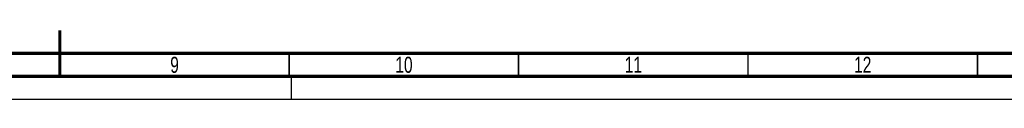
# Paper-space layout 'SUBMITTAL_E2H_2_1' of a CAD drawing. Header units: millimetres. Extents: x 0 to 841, y 0 to 594.
# Tile 47 of 67: x 412 to 626, y 0 to 15. Entities that reach past the tile are written whole.
import ezdxf

# ---------------------------------------------------------------- set-up
doc = ezdxf.new("R2010")
doc.units = ezdxf.units.MM
doc.header["$LTSCALE"] = 46.255
doc.linetypes.add('DASHED', pattern=[0.2, 0.1, -0.1])
doc.layers.get('0').update_dxf_attribs({"linetype": 'CONTINUOUS'})
doc.styles.get("Standard").update_dxf_attribs({"font": 'txt', "width": 0.725})

psp = doc.layouts.new('SUBMITTAL_E2H_2_1')

# ---------------------------------------------------------------- linework, layer by layer
at = {"color": 7, "linetype": 'DASHED'}
psp.add_line((471, 0), (471, 5), dxfattribs=at)
at = {"color": 7, "linetype": 'CONTINUOUS'}
psp.add_line((0, 0), (841, 0), dxfattribs=at)
psp.add_line((0, 0), (841, 0), dxfattribs=at)
for points, const_width in [([(420.5, 5), (420.5, 15)], 0.7), ([(20, 10), (831, 10)], 0.7), ([(470.5, 5), (470.5, 10)], 0.35), ([(520.5, 5), (520.5, 10)], 0.35), ([(570.5, 5), (570.5, 10)], 0.35), ([(620.5, 5), (620.5, 10)], 0.35), ([(15, 5), (836, 5)], 0.7)]:
    psp.add_lwpolyline(points, dxfattribs=dict(at, const_width=const_width))

# ---------------------------------------------------------------- texts
at = {"color": 2, "linetype": 'CONTINUOUS', "char_height": 3.5, "attachment_point": 2, "line_spacing_factor": 0.9}
for s, insert, width in [('9', (445.5, 9.25), 2.5375), ('10', (495.5, 9.25), 5.075), ('11', (545.5, 9.25), 5.075), ('12', (595.5, 9.25), 5.075)]:
    psp.add_mtext(s, dxfattribs=dict(at, insert=insert, width=width))

doc.saveas('drawing.dxf')
